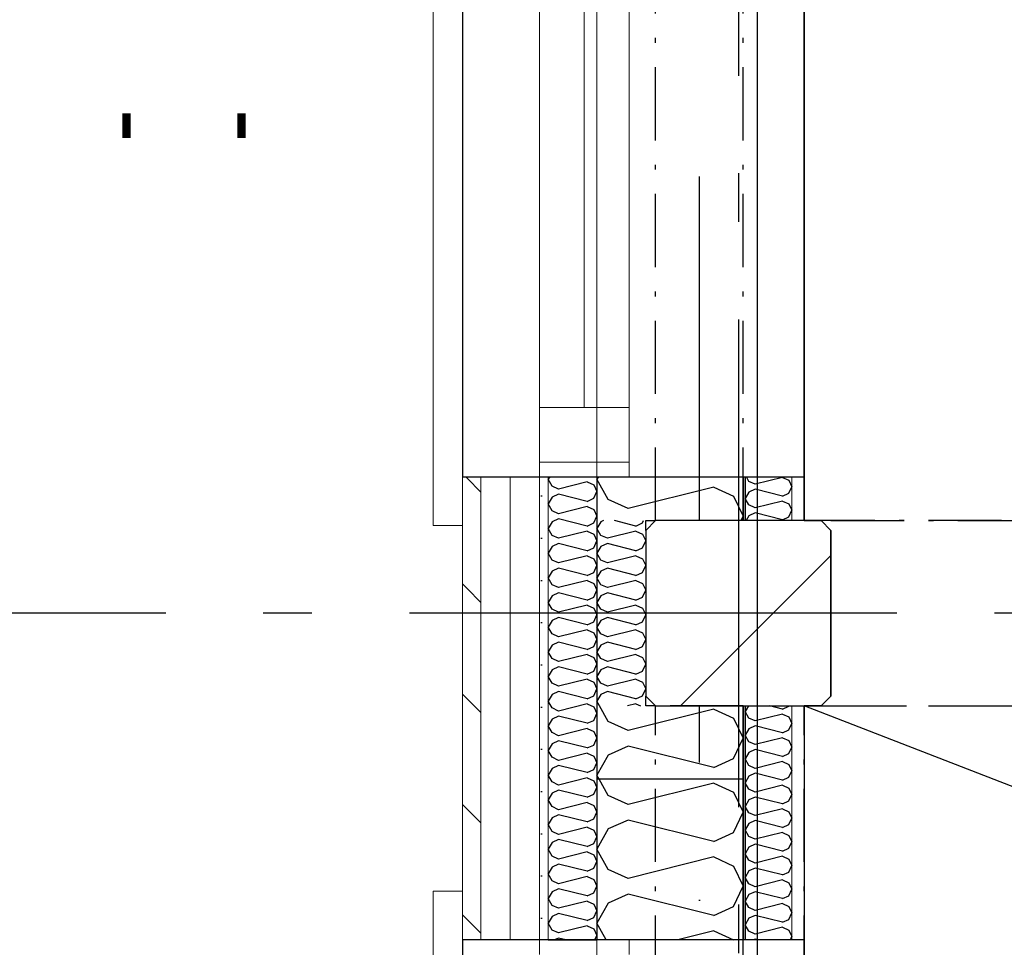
# Model space of a CAD drawing. Header units: millimetres. Extents: x -173281 to 144469, y -85977 to 83288.
# Tile 80 of 88: x -78410 to -77400, y -32159 to -31208. Entities that reach past the tile are written whole.
import ezdxf
from ezdxf.enums import TextEntityAlignment as Align

# ---------------------------------------------------------------- set-up
doc = ezdxf.new("R2010")
doc.units = ezdxf.units.MM
doc.header["$LTSCALE"] = 0.5
doc.header["$MEASUREMENT"] = 0
for name, pattern in [('Akselinje', [1500, 1000, -200, 100, -200]), ('Over snittplan', [260, 150, -50, 10, -50]), ('PLINE', [0]), ('Prikk & stiplet', [1340.555525, 705.555534, -352.777767, 0, -282.222223])]:
    doc.linetypes.add(name, pattern=pattern)
for name, color, linetype in [('222- Søyler', 7, 'Continuous'), ('222- Søyler  (Skravur)', 7, 'Continuous'), ('223- Bjelker(Nye konstruksjoner)', 7, 'Continuous'), ('232- Ikke-bærende yttervegger', 7, 'Continuous'), ('232- Ikke-bærende yttervegger (Skravur)', 7, 'Continuous'), ('232- Ikke-bærende yttervegger (Skravur)(Nye konstruksjoner)', 7, 'Continuous'), ('232- Ikke-bærende yttervegger(Nye konstruksjoner)', 7, 'Continuous'), ('235- Utvendig kledning og overflate (Skravur)(Nye konstruksjoner)', 7, 'Continuous'), ('244- Vinduer_ dører_ foldevegger(Nye konstruksjoner)', 7, 'Continuous'), ('252- Gulv på grunn_ bunnplate', 7, 'Continuous'), ('256- Faste himlinger og overflatebehandling', 7, 'Continuous'), ('256- Faste himlinger og overflatebehandling(Nye konstruksjoner)', 7, 'Continuous'), ('82-- Modullinjer', 7, 'Continuous'), ('852- Teknisk_symbolsk informasjon_ bygning(Nye konstruksjoner)', 7, 'Continuous'), ('862- M___Nettoareal(Nye konstruksjoner)', 7, 'Continuous'), ('862- M___Nettoareal(Polylinje)(Nye konstruksjoner)', 7, 'Continuous'), ('862- M___Nettoareal(Tekst)(Nye konstruksjoner)', 7, 'Continuous')]:
    doc.layers.add(name, color=color, linetype=linetype)
for name, color, linetype, lineweight in [('234- Vinduer_ dører_ porter(Nye konstruksjoner)', 7, 'Continuous', 0), ('235- Utvendig kledning og overflate(Nye konstruksjoner)', 7, 'Continuous', 0), ('236- Innvendig kledning og overflate(Nye konstruksjoner)', 7, 'Continuous', 0)]:
    doc.layers.add(name, color=color, linetype=linetype, lineweight=lineweight)
doc.styles.add('GENERATED_STYLE_1', font='arial.ttf')
doc.styles.add('GENERATED_STYLE_2', font='arial.ttf')
pattern_1 = [(270, (0, 0), (86.60254, 0), [0, -50]), (270, (43.3, -25), (86.60254, 0), [0, -50])]

# ---------------------------------------------------------------- blocks, each defined once
blk = doc.blocks.new('Musikkrom_A-135_1', base_point=(-73219, -33558.4))
at = {"layer": '862- M___Nettoareal(Polylinje)(Nye konstruksjoner)', "flags": 128}
blk.add_lwpolyline([(-77605.7, -31721.9), (-77588.2, -31721.9), (-77578.2, -31731.9), (-77578.2, -31901.9), (-77588.2, -31911.9), (-77605.7, -31911.9), (-77605.7, -35321.9), (-77588.2, -35321.9), (-77578.2, -35331.9), (-77578.2, -35501.9), (-77588.2, -35511.9), (-77605.7, -35511.9), (-77605.7, -38799.4), (-76398.2, -38799.4), (-68823.2, -38799.4), (-68823.2, -28446.9), (-77605.7, -28446.9)], close=True, dxfattribs=at)
at = {"layer": '862- M___Nettoareal(Tekst)(Nye konstruksjoner)', "style": 'GENERATED_STYLE_1'}
for tag, height, p in [('DUMMY_862', 150, (-73336.8, -33061.2)), ('ROOM_NAME', 150, (-73336.8, -34089.8)), ('DUMMY_861', 100, (-73494, -33689.6)), ('ROOM_NUMBER', 100, (-73494, -34078.4)), ('DUMMY_863', 100, (-73101.1, -34055.6))]:
    blk.add_attdef(tag, text='', height=height, rotation=90, dxfattribs=at).set_placement(p, align=Align.TOP_LEFT)
blk = doc.blocks.new('*X379')
at = {"layer": '232- Ikke-bærende yttervegger (Skravur)', "linetype": 'PLINE'}
for p, q in [((-77816.7, -31676.9), (-77818.2, -31679.5)), ((-77806.6, -31700.2), (-77818.2, -31679.5)), ((-77698.3, -31687.4), (-77786.3, -31709.4)), ((-77698.3, -31687.4), (-77678, -31696.7)), ((-77678, -31696.7), (-77668.2, -31717.4)), ((-77786.3, -31709.4), (-77806.6, -31700.2)), ((-77670.3, -31721.9), (-77668.2, -31717.4))]:
    blk.add_line(p, q, dxfattribs=at)
blk = doc.blocks.new('*X458')
at = {"layer": '232- Ikke-bærende yttervegger (Skravur)', "linetype": 'PLINE'}
for p, q in [((-77814.3, -31723.2), (-77818.2, -31730.1)), ((-77811.6, -31721.9), (-77814.3, -31723.2)), ((-77778.2, -31727.4), (-77800.1, -31721.9)), ((-77778.2, -31727.4), (-77771.4, -31724.3)), ((-77771.4, -31724.3), (-77770.3, -31721.9)), ((-77814.3, -31737), (-77818.2, -31730.1)), ((-77807.5, -31740), (-77814.3, -31737)), ((-77778.2, -31732.7), (-77807.5, -31740)), ((-77778.2, -31732.7), (-77771.4, -31735.8)), ((-77771.4, -31735.8), (-77768.2, -31742.7)), ((-77807.5, -31745.4), (-77814.3, -31748.4)), ((-77778.2, -31752.7), (-77807.5, -31745.4)), ((-77771.4, -31749.6), (-77768.2, -31742.7)), ((-77814.3, -31748.4), (-77818.2, -31755.4)), ((-77814.3, -31762.3), (-77818.2, -31755.4)), ((-77778.2, -31752.7), (-77771.4, -31749.6)), ((-77807.5, -31765.3), (-77814.3, -31762.3)), ((-77778.2, -31758), (-77807.5, -31765.3)), ((-77778.2, -31758), (-77771.4, -31761.1)), ((-77771.4, -31761.1), (-77768.2, -31768)), ((-77814.3, -31773.7), (-77818.2, -31780.6)), ((-77807.5, -31770.7), (-77814.3, -31773.7)), ((-77778.2, -31778), (-77807.5, -31770.7)), ((-77778.2, -31778), (-77771.4, -31774.9)), ((-77771.4, -31774.9), (-77768.2, -31768)), ((-77814.3, -31787.6), (-77818.2, -31780.6)), ((-77807.5, -31790.6), (-77814.3, -31787.6)), ((-77778.2, -31783.3), (-77807.5, -31790.6)), ((-77778.2, -31783.3), (-77771.4, -31786.4)), ((-77771.4, -31786.4), (-77768.2, -31793.3)), ((-77807.5, -31795.9), (-77814.3, -31799)), ((-77778.2, -31803.3), (-77807.5, -31795.9)), ((-77771.4, -31800.2), (-77768.2, -31793.3)), ((-77814.3, -31799), (-77818.2, -31805.9)), ((-77814.3, -31812.8), (-77818.2, -31805.9)), ((-77778.2, -31803.3), (-77771.4, -31800.2)), ((-77807.5, -31815.9), (-77814.3, -31812.8)), ((-77778.2, -31808.6), (-77807.5, -31815.9)), ((-77778.2, -31808.6), (-77771.4, -31811.7)), ((-77771.4, -31811.7), (-77768.2, -31818.6)), ((-77814.3, -31824.3), (-77818.2, -31831.2)), ((-77807.5, -31821.2), (-77814.3, -31824.3)), ((-77778.2, -31828.6), (-77807.5, -31821.2)), ((-77778.2, -31828.6), (-77771.4, -31825.5)), ((-77771.4, -31825.5), (-77768.2, -31818.6)), ((-77814.3, -31838.1), (-77818.2, -31831.2)), ((-77807.5, -31841.2), (-77814.3, -31838.1)), ((-77778.2, -31833.9), (-77807.5, -31841.2)), ((-77778.2, -31833.9), (-77771.4, -31837)), ((-77771.4, -31837), (-77768.2, -31843.9)), ((-77807.5, -31846.5), (-77814.3, -31849.6)), ((-77778.2, -31853.9), (-77807.5, -31846.5)), ((-77771.4, -31850.8), (-77768.2, -31843.9)), ((-77814.3, -31849.6), (-77818.2, -31856.5)), ((-77814.3, -31863.4), (-77818.2, -31856.5)), ((-77778.2, -31853.9), (-77771.4, -31850.8)), ((-77807.5, -31866.5), (-77814.3, -31863.4)), ((-77778.2, -31859.2), (-77807.5, -31866.5)), ((-77778.2, -31859.2), (-77771.4, -31862.3)), ((-77771.4, -31862.3), (-77768.2, -31869.2)), ((-77814.3, -31874.9), (-77818.2, -31881.8)), ((-77807.5, -31871.8), (-77814.3, -31874.9)), ((-77778.2, -31879.2), (-77807.5, -31871.8)), ((-77778.2, -31879.2), (-77771.4, -31876.1)), ((-77771.4, -31876.1), (-77768.2, -31869.2)), ((-77814.3, -31888.7), (-77818.2, -31881.8)), ((-77807.5, -31891.8), (-77814.3, -31888.7)), ((-77778.2, -31884.5), (-77807.5, -31891.8)), ((-77778.2, -31884.5), (-77771.4, -31887.6)), ((-77771.4, -31887.6), (-77768.2, -31894.5)), ((-77807.5, -31897.1), (-77814.3, -31900.2)), ((-77778.2, -31904.5), (-77807.5, -31897.1)), ((-77771.4, -31901.4), (-77768.2, -31894.5)), ((-77814.3, -31900.2), (-77818.2, -31907.1)), ((-77815.5, -31911.9), (-77818.2, -31907.1)), ((-77778.2, -31904.5), (-77771.4, -31901.4)), ((-77778.2, -31909.8), (-77786.8, -31911.9)), ((-77778.2, -31909.8), (-77773.5, -31911.9))]:
    blk.add_line(p, q, dxfattribs=at)
blk = doc.blocks.new('*X459')
at = {"layer": '232- Ikke-bærende yttervegger (Skravur)', "linetype": 'PLINE'}
for p, q in [((-77806.6, -31927.8), (-77815.5, -31911.9)), ((-77698.3, -31915.1), (-77786.3, -31937.1)), ((-77698.3, -31915.1), (-77678, -31924.3)), ((-77786.3, -31937.1), (-77806.6, -31927.8)), ((-77678, -31924.3), (-77668.2, -31945)), ((-77678, -31965.8), (-77668.2, -31945)), ((-77786.3, -31953), (-77806.6, -31962.3)), ((-77698.3, -31975), (-77786.3, -31953)), ((-77806.6, -31962.3), (-77818.2, -31983)), ((-77698.3, -31975), (-77678, -31965.8)), ((-77816, -31986.9), (-77818.2, -31983))]:
    blk.add_line(p, q, dxfattribs=at)
blk = doc.blocks.new('*X620')
at = {"layer": '235- Utvendig kledning og overflate (Skravur)(Nye konstruksjoner)', "linetype": 'PLINE'}
for p, q in [((-77866.7, -31676.9), (-77868.2, -31679.5)), ((-77864.3, -31686.4), (-77868.2, -31679.5)), ((-77857.5, -31689.5), (-77864.3, -31686.4)), ((-77828.2, -31682.1), (-77857.5, -31689.5)), ((-77828.2, -31682.1), (-77821.4, -31685.2)), ((-77821.4, -31685.2), (-77818.2, -31692.1)), ((-77857.5, -31694.8), (-77864.3, -31697.9)), ((-77828.2, -31702.1), (-77857.5, -31694.8)), ((-77821.4, -31699), (-77818.2, -31692.1)), ((-77864.3, -31697.9), (-77868.2, -31704.8)), ((-77864.3, -31711.7), (-77868.2, -31704.8)), ((-77828.2, -31702.1), (-77821.4, -31699)), ((-77857.5, -31714.8), (-77864.3, -31711.7)), ((-77828.2, -31707.4), (-77857.5, -31714.8)), ((-77828.2, -31707.4), (-77821.4, -31710.5)), ((-77821.4, -31710.5), (-77818.2, -31717.4)), ((-77821.4, -31724.3), (-77818.2, -31717.4)), ((-77864.3, -31723.2), (-77868.2, -31730.1)), ((-77857.5, -31720.1), (-77864.3, -31723.2)), ((-77828.2, -31727.4), (-77857.5, -31720.1)), ((-77828.2, -31727.4), (-77821.4, -31724.3)), ((-77864.3, -31737), (-77868.2, -31730.1)), ((-77857.5, -31740), (-77864.3, -31737)), ((-77828.2, -31732.7), (-77857.5, -31740)), ((-77828.2, -31732.7), (-77821.4, -31735.8)), ((-77821.4, -31735.8), (-77818.2, -31742.7)), ((-77857.5, -31745.4), (-77864.3, -31748.4)), ((-77828.2, -31752.7), (-77857.5, -31745.4)), ((-77821.4, -31749.6), (-77818.2, -31742.7)), ((-77864.3, -31748.4), (-77868.2, -31755.4)), ((-77864.3, -31762.3), (-77868.2, -31755.4)), ((-77828.2, -31752.7), (-77821.4, -31749.6)), ((-77857.5, -31765.3), (-77864.3, -31762.3)), ((-77828.2, -31758), (-77857.5, -31765.3)), ((-77828.2, -31758), (-77821.4, -31761.1)), ((-77821.4, -31761.1), (-77818.2, -31768)), ((-77864.3, -31773.7), (-77868.2, -31780.6)), ((-77857.5, -31770.7), (-77864.3, -31773.7)), ((-77828.2, -31778), (-77857.5, -31770.7)), ((-77828.2, -31778), (-77821.4, -31774.9)), ((-77821.4, -31774.9), (-77818.2, -31768)), ((-77864.3, -31787.6), (-77868.2, -31780.6)), ((-77857.5, -31790.6), (-77864.3, -31787.6)), ((-77828.2, -31783.3), (-77857.5, -31790.6)), ((-77828.2, -31783.3), (-77821.4, -31786.4)), ((-77821.4, -31786.4), (-77818.2, -31793.3)), ((-77857.5, -31795.9), (-77864.3, -31799)), ((-77828.2, -31803.3), (-77857.5, -31795.9)), ((-77821.4, -31800.2), (-77818.2, -31793.3)), ((-77864.3, -31799), (-77868.2, -31805.9)), ((-77864.3, -31812.8), (-77868.2, -31805.9)), ((-77828.2, -31803.3), (-77821.4, -31800.2)), ((-77857.5, -31815.9), (-77864.3, -31812.8)), ((-77828.2, -31808.6), (-77857.5, -31815.9)), ((-77828.2, -31808.6), (-77821.4, -31811.7)), ((-77821.4, -31811.7), (-77818.2, -31818.6)), ((-77864.3, -31824.3), (-77868.2, -31831.2)), ((-77857.5, -31821.2), (-77864.3, -31824.3)), ((-77828.2, -31828.6), (-77857.5, -31821.2)), ((-77828.2, -31828.6), (-77821.4, -31825.5)), ((-77821.4, -31825.5), (-77818.2, -31818.6)), ((-77864.3, -31838.1), (-77868.2, -31831.2)), ((-77857.5, -31841.2), (-77864.3, -31838.1)), ((-77828.2, -31833.9), (-77857.5, -31841.2)), ((-77828.2, -31833.9), (-77821.4, -31837)), ((-77821.4, -31837), (-77818.2, -31843.9)), ((-77857.5, -31846.5), (-77864.3, -31849.6)), ((-77828.2, -31853.9), (-77857.5, -31846.5)), ((-77821.4, -31850.8), (-77818.2, -31843.9)), ((-77864.3, -31849.6), (-77868.2, -31856.5)), ((-77864.3, -31863.4), (-77868.2, -31856.5)), ((-77828.2, -31853.9), (-77821.4, -31850.8)), ((-77857.5, -31866.5), (-77864.3, -31863.4)), ((-77828.2, -31859.2), (-77857.5, -31866.5)), ((-77828.2, -31859.2), (-77821.4, -31862.3)), ((-77821.4, -31862.3), (-77818.2, -31869.2)), ((-77864.3, -31874.9), (-77868.2, -31881.8)), ((-77857.5, -31871.8), (-77864.3, -31874.9)), ((-77828.2, -31879.2), (-77857.5, -31871.8)), ((-77828.2, -31879.2), (-77821.4, -31876.1)), ((-77821.4, -31876.1), (-77818.2, -31869.2)), ((-77864.3, -31888.7), (-77868.2, -31881.8)), ((-77857.5, -31891.8), (-77864.3, -31888.7)), ((-77828.2, -31884.5), (-77857.5, -31891.8)), ((-77828.2, -31884.5), (-77821.4, -31887.6)), ((-77821.4, -31887.6), (-77818.2, -31894.5)), ((-77857.5, -31897.1), (-77864.3, -31900.2)), ((-77828.2, -31904.5), (-77857.5, -31897.1)), ((-77821.4, -31901.4), (-77818.2, -31894.5)), ((-77864.3, -31900.2), (-77868.2, -31907.1)), ((-77864.3, -31914), (-77868.2, -31907.1)), ((-77828.2, -31904.5), (-77821.4, -31901.4)), ((-77857.5, -31917.1), (-77864.3, -31914)), ((-77828.2, -31909.8), (-77857.5, -31917.1)), ((-77828.2, -31909.8), (-77821.4, -31912.8)), ((-77821.4, -31912.8), (-77818.2, -31919.8)), ((-77864.3, -31925.5), (-77868.2, -31932.4)), ((-77857.5, -31922.4), (-77864.3, -31925.5)), ((-77828.2, -31929.7), (-77857.5, -31922.4)), ((-77828.2, -31929.7), (-77821.4, -31926.7)), ((-77821.4, -31926.7), (-77818.2, -31919.8)), ((-77864.3, -31939.3), (-77868.2, -31932.4)), ((-77857.5, -31942.4), (-77864.3, -31939.3)), ((-77828.2, -31935.1), (-77857.5, -31942.4)), ((-77828.2, -31935.1), (-77821.4, -31938.1)), ((-77821.4, -31938.1), (-77818.2, -31945)), ((-77857.5, -31947.7), (-77864.3, -31950.8)), ((-77828.2, -31955), (-77857.5, -31947.7)), ((-77821.4, -31952), (-77818.2, -31945)), ((-77864.3, -31950.8), (-77868.2, -31957.7)), ((-77864.3, -31964.6), (-77868.2, -31957.7)), ((-77828.2, -31955), (-77821.4, -31952)), ((-77857.5, -31967.7), (-77864.3, -31964.6)), ((-77828.2, -31960.4), (-77857.5, -31967.7)), ((-77828.2, -31960.4), (-77821.4, -31963.4)), ((-77821.4, -31963.4), (-77818.2, -31970.3)), ((-77864.3, -31976.1), (-77868.2, -31983)), ((-77857.5, -31973), (-77864.3, -31976.1)), ((-77828.2, -31980.3), (-77857.5, -31973)), ((-77828.2, -31980.3), (-77821.4, -31977.2)), ((-77821.4, -31977.2), (-77818.2, -31970.3)), ((-77864.3, -31989.9), (-77868.2, -31983)), ((-77857.5, -31993), (-77864.3, -31989.9)), ((-77828.2, -31985.6), (-77857.5, -31993)), ((-77828.2, -31985.6), (-77821.4, -31988.7)), ((-77821.4, -31988.7), (-77818.2, -31995.6)), ((-77857.5, -31998.3), (-77864.3, -32001.4)), ((-77828.2, -32005.6), (-77857.5, -31998.3)), ((-77821.4, -32002.5), (-77818.2, -31995.6)), ((-77864.3, -32001.4), (-77868.2, -32008.3)), ((-77864.3, -32015.2), (-77868.2, -32008.3)), ((-77828.2, -32005.6), (-77821.4, -32002.5)), ((-77857.5, -32018.3), (-77864.3, -32015.2)), ((-77828.2, -32010.9), (-77857.5, -32018.3)), ((-77828.2, -32010.9), (-77821.4, -32014)), ((-77821.4, -32014), (-77818.2, -32020.9)), ((-77864.3, -32026.7), (-77868.2, -32033.6)), ((-77857.5, -32023.6), (-77864.3, -32026.7)), ((-77828.2, -32030.9), (-77857.5, -32023.6)), ((-77828.2, -32030.9), (-77821.4, -32027.8)), ((-77821.4, -32027.8), (-77818.2, -32020.9)), ((-77864.3, -32040.5), (-77868.2, -32033.6)), ((-77857.5, -32043.6), (-77864.3, -32040.5)), ((-77828.2, -32036.2), (-77857.5, -32043.6)), ((-77828.2, -32036.2), (-77821.4, -32039.3)), ((-77821.4, -32039.3), (-77818.2, -32046.2)), ((-77857.5, -32048.9), (-77864.3, -32052)), ((-77828.2, -32056.2), (-77857.5, -32048.9)), ((-77821.4, -32053.1), (-77818.2, -32046.2)), ((-77864.3, -32052), (-77868.2, -32058.9)), ((-77864.3, -32065.8), (-77868.2, -32058.9)), ((-77828.2, -32056.2), (-77821.4, -32053.1)), ((-77857.5, -32068.9), (-77864.3, -32065.8)), ((-77828.2, -32061.5), (-77857.5, -32068.9)), ((-77828.2, -32061.5), (-77821.4, -32064.6)), ((-77821.4, -32064.6), (-77818.2, -32071.5)), ((-77864.3, -32077.3), (-77868.2, -32084.2)), ((-77857.5, -32074.2), (-77864.3, -32077.3)), ((-77828.2, -32081.5), (-77857.5, -32074.2)), ((-77828.2, -32081.5), (-77821.4, -32078.4)), ((-77821.4, -32078.4), (-77818.2, -32071.5)), ((-77864.3, -32091.1), (-77868.2, -32084.2)), ((-77857.5, -32094.2), (-77864.3, -32091.1)), ((-77828.2, -32086.8), (-77857.5, -32094.2)), ((-77828.2, -32086.8), (-77821.4, -32089.9)), ((-77821.4, -32089.9), (-77818.2, -32096.8)), ((-77857.5, -32099.5), (-77864.3, -32102.5)), ((-77828.2, -32106.8), (-77857.5, -32099.5)), ((-77821.4, -32103.7), (-77818.2, -32096.8)), ((-77864.3, -32102.5), (-77868.2, -32109.5)), ((-77864.3, -32116.4), (-77868.2, -32109.5)), ((-77828.2, -32106.8), (-77821.4, -32103.7)), ((-77857.5, -32119.4), (-77864.3, -32116.4)), ((-77828.2, -32112.1), (-77857.5, -32119.4)), ((-77828.2, -32112.1), (-77821.4, -32115.2)), ((-77821.4, -32115.2), (-77818.2, -32122.1)), ((-77864.3, -32127.8), (-77868.2, -32134.7)), ((-77857.5, -32124.8), (-77864.3, -32127.8)), ((-77828.2, -32132.1), (-77857.5, -32124.8)), ((-77828.2, -32132.1), (-77821.4, -32129)), ((-77821.4, -32129), (-77818.2, -32122.1)), ((-77864.3, -32141.7), (-77868.2, -32134.7)), ((-77828.2, -32137.4), (-77857.5, -32144.7)), ((-77828.2, -32137.4), (-77821.4, -32140.5)), ((-77821.4, -32140.5), (-77818.2, -32147.4)), ((-77857.5, -32144.7), (-77864.3, -32141.7)), ((-77857.5, -32150), (-77861.7, -32151.9)), ((-77850, -32151.9), (-77857.5, -32150)), ((-77820.3, -32151.9), (-77818.2, -32147.4))]:
    blk.add_line(p, q, dxfattribs=at)
blk = doc.blocks.new('Vindustempel[63]', base_point=(-77818.2, -31216.9))
at = {"layer": '852- Teknisk_symbolsk informasjon_ bygning(Nye konstruksjoner)', "insert": (-78565.3, -31317.1), "char_height": 75, "attachment_point": 1, "rotation": 90, "style": 'GENERATED_STYLE_1'}
blk.add_mtext('\\A1;{\\pql;\\pt0,50;\\fArial|b0|i0|c0|p0;\\W1.000000;850\\fArial|b0|i0|c0|p0;\\W1.000000;\\A1{\\H.66x;\\S^  ;}\\fArial|b0|i0|c0|p0;\\W1.000000;\\fArial|b0|i0|c0|p0;\\W1.000000;\\A1{\\H.66x;\\S^  ;}}', dxfattribs=at)
at = {"layer": '852- Teknisk_symbolsk informasjon_ bygning(Nye konstruksjoner)', "style": 'GENERATED_STYLE_1'}
for tag, p in [('DUMMY_233', (-78700.3, -30836.7)), ('DUMMY_234', (-78582.4, -31145.5)), ('DUMMY_236', (-78464.6, -31317.1)), ('DUMMY_238', (-78346.7, -31334.3)), ('DUMMY_240', (-78228.9, -31334.3)), ('DUMMY_235', (-78464.6, -31597.2)), ('DUMMY_237', (-78346.7, -31597.2)), ('DUMMY_239', (-78228.9, -31597.2)), ('strUnitPrefix', (-78700.3, -31614.3)), ('strSillPrefix', (-78582.4, -31614.3))]:
    blk.add_attdef(tag, text='', height=75, rotation=90, dxfattribs=at).set_placement(p, align=Align.TOP_LEFT)
at = {"layer": '852- Teknisk_symbolsk informasjon_ bygning(Nye konstruksjoner)', "style": 'GENERATED_STYLE_2'}
blk.add_attdef('AC_WIDO_ID', text='', height=100, rotation=90, dxfattribs=at).set_placement((-78700.3, -31184.3), align=Align.BOTTOM_CENTER)
blk = doc.blocks.new('Vindu[62]')
at = {"layer": '234- Vinduer_ dører_ porter(Nye konstruksjoner)', "linetype": 'PLINE'}
for p, q in [((-77986.2, -31726.9), (-77986.2, -30706.9)), ((-77956.2, -31676.9), (-77956.2, -30756.9)), ((-77818.2, -31676.9), (-77818.2, -30756.9)), ((-77877.2, -31605.9), (-77877.2, -30827.9)), ((-77831.2, -31605.9), (-77831.2, -30827.9)), ((-77785.2, -30827.9), (-77785.2, -31605.9)), ((-77877.2, -31661.9), (-77877.2, -31605.9)), ((-77877.2, -31605.9), (-77785.2, -31605.9)), ((-77785.2, -31605.9), (-77785.2, -31661.9)), ((-77877.2, -31676.9), (-77877.2, -31661.9)), ((-77785.2, -31661.9), (-77877.2, -31661.9)), ((-77785.2, -31661.9), (-77785.2, -31676.9)), ((-77956.2, -31726.9), (-77986.2, -31726.9))]:
    blk.add_line(p, q, dxfattribs=at)
at = {"layer": '235- Utvendig kledning og overflate(Nye konstruksjoner)', "linetype": 'PLINE'}
for p, q in [((-77956.2, -31676.9), (-77937.2, -31676.9)), ((-77956.2, -31676.9), (-77956.2, -31726.9)), ((-77937.2, -31676.9), (-77907.2, -31676.9)), ((-77907.2, -31676.9), (-77877.2, -31676.9)), ((-77877.2, -31676.9), (-77868.2, -31676.9)), ((-77877.2, -31676.9), (-77868.2, -31676.9))]:
    blk.add_line(p, q, dxfattribs=at)
at = {"layer": '244- Vinduer_ dører_ foldevegger(Nye konstruksjoner)', "linetype": 'PLINE'}
blk.add_line((-77868.2, -31676.9), (-77818.2, -31676.9), dxfattribs=at)
blk.add_line((-77868.2, -31676.9), (-77818.2, -31676.9), dxfattribs=at)
at = {"layer": '852- Teknisk_symbolsk informasjon_ bygning(Nye konstruksjoner)'}
ref = blk.add_blockref('Vindustempel[63]', (-77818.2, -31216.9), dxfattribs=at)
ref.add_attrib('DUMMY_238', '-', dxfattribs={"color": 7, "height": 75, "rotation": 90, "style": 'GENERATED_STYLE_1'}).set_placement((-78346.7, -31334.3), align=Align.TOP_LEFT)
ref.add_attrib('DUMMY_240', '-', dxfattribs={"color": 7, "height": 75, "rotation": 90, "style": 'GENERATED_STYLE_1'}).set_placement((-78228.9, -31334.3), align=Align.TOP_LEFT)
blk = doc.blocks.new('Vindu[68]')
at = {"layer": '234- Vinduer_ dører_ porter(Nye konstruksjoner)', "linetype": 'PLINE'}
for p, q in [((-77956.2, -32101.9), (-77986.2, -32101.9)), ((-77986.2, -32101.9), (-77986.2, -33121.9)), ((-77956.2, -32151.9), (-77956.2, -33071.9)), ((-77877.2, -32151.9), (-77877.2, -32166.9)), ((-77818.2, -32151.9), (-77818.2, -33071.9)), ((-77785.2, -32166.9), (-77785.2, -32151.9))]:
    blk.add_line(p, q, dxfattribs=at)
at = {"layer": '235- Utvendig kledning og overflate(Nye konstruksjoner)', "linetype": 'PLINE'}
for p, q in [((-77956.2, -32151.9), (-77956.2, -32101.9)), ((-77956.2, -32151.9), (-77937.2, -32151.9)), ((-77937.2, -32151.9), (-77907.2, -32151.9)), ((-77907.2, -32151.9), (-77877.2, -32151.9)), ((-77877.2, -32151.9), (-77868.2, -32151.9)), ((-77877.2, -32151.9), (-77868.2, -32151.9))]:
    blk.add_line(p, q, dxfattribs=at)
at = {"layer": '244- Vinduer_ dører_ foldevegger(Nye konstruksjoner)', "linetype": 'PLINE'}
blk.add_line((-77868.2, -32151.9), (-77818.2, -32151.9), dxfattribs=at)
blk.add_line((-77868.2, -32151.9), (-77818.2, -32151.9), dxfattribs=at)
blk = doc.blocks.new('*X1019')
at = {"layer": '232- Ikke-bærende yttervegger (Skravur)(Nye konstruksjoner)', "linetype": 'PLINE'}
for p, q in [((-77806.6, -32003.7), (-77816, -31986.9)), ((-77698.3, -31991), (-77786.3, -32013)), ((-77698.3, -31991), (-77678, -32000.2)), ((-77678, -32000.2), (-77668.2, -32020.9)), ((-77786.3, -32013), (-77806.6, -32003.7)), ((-77786.3, -32028.9), (-77806.6, -32038.1)), ((-77698.3, -32050.9), (-77786.3, -32028.9)), ((-77678, -32041.6), (-77668.2, -32020.9)), ((-77806.6, -32038.1), (-77818.2, -32058.9)), ((-77698.3, -32050.9), (-77678, -32041.6)), ((-77806.6, -32079.6), (-77818.2, -32058.9)), ((-77698.3, -32066.8), (-77786.3, -32088.8)), ((-77698.3, -32066.8), (-77678, -32076.1)), ((-77786.3, -32088.8), (-77806.6, -32079.6)), ((-77678, -32076.1), (-77668.2, -32096.8)), ((-77678, -32117.5), (-77668.2, -32096.8)), ((-77786.3, -32104.8), (-77806.6, -32114)), ((-77698.3, -32126.8), (-77786.3, -32104.8)), ((-77806.6, -32114), (-77818.2, -32134.7)), ((-77698.3, -32126.8), (-77678, -32117.5)), ((-77808.6, -32151.9), (-77818.2, -32134.7)), ((-77698.3, -32142.7), (-77735.1, -32151.9)), ((-77698.3, -32142.7), (-77678.1, -32151.9))]:
    blk.add_line(p, q, dxfattribs=at)
blk = doc.blocks.new('*X1099')
at = {"layer": '232- Ikke-bærende yttervegger (Skravur)(Nye konstruksjoner)', "linetype": 'PLINE'}
for p, q in [((-77662.5, -31681.6), (-77665, -31676.9)), ((-77656, -31684.5), (-77662.5, -31681.6)), ((-77627.8, -31677.5), (-77656, -31684.5)), ((-77627.8, -31677.5), (-77621.3, -31680.4)), ((-77621.3, -31680.4), (-77618.2, -31687.1)), ((-77621.3, -31693.7), (-77618.2, -31687.1)), ((-77662.5, -31692.6), (-77666.2, -31699.2)), ((-77656, -31689.6), (-77662.5, -31692.6)), ((-77627.8, -31696.7), (-77656, -31689.6)), ((-77627.8, -31696.7), (-77621.3, -31693.7)), ((-77662.5, -31705.8), (-77666.2, -31699.2)), ((-77656, -31708.8), (-77662.5, -31705.8)), ((-77627.8, -31701.8), (-77656, -31708.8)), ((-77627.8, -31701.8), (-77621.3, -31704.7)), ((-77621.3, -31704.7), (-77618.2, -31711.3)), ((-77662.5, -31716.9), (-77665.3, -31721.9)), ((-77656, -31713.9), (-77662.5, -31716.9)), ((-77627.8, -31720.9), (-77656, -31713.9)), ((-77621.3, -31718), (-77618.2, -31711.3)), ((-77627.8, -31720.9), (-77621.3, -31718))]:
    blk.add_line(p, q, dxfattribs=at)
blk = doc.blocks.new('*X1104')
at = {"layer": '232- Ikke-bærende yttervegger (Skravur)(Nye konstruksjoner)', "linetype": 'PLINE'}
for p, q in [((-77662.9, -31911.9), (-77666.2, -31917.7)), ((-77662.5, -31924.4), (-77666.2, -31917.7)), ((-77627.8, -31915.2), (-77640.8, -31911.9)), ((-77627.8, -31915.2), (-77621.3, -31912.2)), ((-77621.3, -31912.2), (-77621.2, -31911.9)), ((-77656, -31927.3), (-77662.5, -31924.4)), ((-77627.8, -31920.3), (-77656, -31927.3)), ((-77627.8, -31920.3), (-77621.3, -31923.2)), ((-77621.3, -31923.2), (-77618.2, -31929.9)), ((-77662.5, -31935.4), (-77666.2, -31942)), ((-77656, -31932.4), (-77662.5, -31935.4)), ((-77627.8, -31939.5), (-77656, -31932.4)), ((-77627.8, -31939.5), (-77621.3, -31936.5)), ((-77621.3, -31936.5), (-77618.2, -31929.9)), ((-77662.5, -31948.6), (-77666.2, -31942)), ((-77656, -31951.6), (-77662.5, -31948.6)), ((-77627.8, -31944.6), (-77656, -31951.6)), ((-77627.8, -31944.6), (-77621.3, -31947.5)), ((-77621.3, -31947.5), (-77618.2, -31954.2)), ((-77662.5, -31959.7), (-77666.2, -31966.3)), ((-77656, -31956.7), (-77662.5, -31959.7)), ((-77627.8, -31963.7), (-77656, -31956.7)), ((-77621.3, -31960.8), (-77618.2, -31954.2)), ((-77662.5, -31972.9), (-77666.2, -31966.3)), ((-77627.8, -31968.8), (-77656, -31975.9)), ((-77627.8, -31963.7), (-77621.3, -31960.8)), ((-77627.8, -31968.8), (-77621.3, -31971.8)), ((-77656, -31975.9), (-77662.5, -31972.9)), ((-77621.3, -31971.8), (-77618.2, -31978.4)), ((-77621.3, -31985.1), (-77618.2, -31978.4)), ((-77662.5, -31983.9), (-77666.2, -31990.6)), ((-77656, -31981), (-77662.5, -31983.9)), ((-77627.8, -31988), (-77656, -31981)), ((-77627.8, -31988), (-77621.3, -31985.1)), ((-77662.5, -31997.2), (-77666.2, -31990.6)), ((-77656, -32000.2), (-77662.5, -31997.2)), ((-77627.8, -31993.1), (-77656, -32000.2)), ((-77627.8, -31993.1), (-77621.3, -31996.1)), ((-77621.3, -31996.1), (-77618.2, -32002.7)), ((-77662.5, -32008.2), (-77666.2, -32014.9)), ((-77656, -32005.3), (-77662.5, -32008.2)), ((-77627.8, -32012.3), (-77656, -32005.3)), ((-77627.8, -32012.3), (-77621.3, -32009.3)), ((-77621.3, -32009.3), (-77618.2, -32002.7)), ((-77662.5, -32021.5), (-77666.2, -32014.9)), ((-77627.8, -32017.4), (-77656, -32024.4)), ((-77627.8, -32017.4), (-77621.3, -32020.4)), ((-77621.3, -32020.4), (-77618.2, -32027)), ((-77656, -32024.4), (-77662.5, -32021.5)), ((-77656, -32029.5), (-77662.5, -32032.5)), ((-77627.8, -32036.6), (-77656, -32029.5)), ((-77621.3, -32033.6), (-77618.2, -32027)), ((-77662.5, -32032.5), (-77666.2, -32039.1)), ((-77662.5, -32045.8), (-77666.2, -32039.1)), ((-77627.8, -32036.6), (-77621.3, -32033.6)), ((-77656, -32048.7), (-77662.5, -32045.8)), ((-77627.8, -32041.7), (-77656, -32048.7)), ((-77627.8, -32041.7), (-77621.3, -32044.6)), ((-77621.3, -32044.6), (-77618.2, -32051.3)), ((-77662.5, -32056.8), (-77666.2, -32063.4)), ((-77656, -32053.8), (-77662.5, -32056.8)), ((-77627.8, -32060.9), (-77656, -32053.8)), ((-77627.8, -32060.9), (-77621.3, -32057.9)), ((-77621.3, -32057.9), (-77618.2, -32051.3)), ((-77662.5, -32070.1), (-77666.2, -32063.4)), ((-77656, -32073), (-77662.5, -32070.1)), ((-77627.8, -32066), (-77656, -32073)), ((-77627.8, -32066), (-77621.3, -32068.9)), ((-77621.3, -32068.9), (-77618.2, -32075.6)), ((-77656, -32078.1), (-77662.5, -32081.1)), ((-77627.8, -32085.2), (-77656, -32078.1)), ((-77621.3, -32082.2), (-77618.2, -32075.6)), ((-77662.5, -32081.1), (-77666.2, -32087.7)), ((-77662.5, -32094.3), (-77666.2, -32087.7)), ((-77627.8, -32090.3), (-77656, -32097.3)), ((-77627.8, -32085.2), (-77621.3, -32082.2)), ((-77627.8, -32090.3), (-77621.3, -32093.2)), ((-77656, -32097.3), (-77662.5, -32094.3)), ((-77621.3, -32093.2), (-77618.2, -32099.8)), ((-77621.3, -32106.5), (-77618.2, -32099.8)), ((-77662.5, -32105.4), (-77666.2, -32112)), ((-77656, -32102.4), (-77662.5, -32105.4)), ((-77627.8, -32109.4), (-77656, -32102.4)), ((-77627.8, -32109.4), (-77621.3, -32106.5)), ((-77662.5, -32118.6), (-77666.2, -32112)), ((-77656, -32121.6), (-77662.5, -32118.6)), ((-77627.8, -32114.5), (-77656, -32121.6)), ((-77627.8, -32114.5), (-77621.3, -32117.5)), ((-77621.3, -32117.5), (-77618.2, -32124.1)), ((-77662.5, -32129.6), (-77666.2, -32136.3)), ((-77656, -32126.7), (-77662.5, -32129.6)), ((-77627.8, -32133.7), (-77656, -32126.7)), ((-77627.8, -32133.7), (-77621.3, -32130.8)), ((-77621.3, -32130.8), (-77618.2, -32124.1)), ((-77662.5, -32142.9), (-77666.2, -32136.3)), ((-77627.8, -32138.8), (-77656, -32145.9)), ((-77627.8, -32138.8), (-77621.3, -32141.8)), ((-77656, -32145.9), (-77662.5, -32142.9)), ((-77656, -32151), (-77658.1, -32151.9)), ((-77652.1, -32151.9), (-77656, -32151)), ((-77621.3, -32141.8), (-77618.2, -32148.4)), ((-77619.8, -32151.9), (-77618.2, -32148.4))]:
    blk.add_line(p, q, dxfattribs=at)
blk = doc.blocks.new('Standard grid marker[179]', base_point=(-77673.2, 26434.4))
at = {"layer": '82-- Modullinjer', "linetype": 'Akselinje'}
blk.add_line((-77673.2, 26234.4), (-77673.2, -50374.4), dxfattribs=at)
at = {"layer": '82-- Modullinjer', "style": 'GENERATED_STYLE_2'}
for tag, p in [('AC_MarkerText_1_0', (-77800.7, 26644.4)), ('AC_MarkerText_1_1', (-77800.7, -50864.4))]:
    blk.add_attdef(tag, text='', height=175, rotation=90, dxfattribs=at).set_placement(p, align=Align.TOP_CENTER)
blk = doc.blocks.new('Standard grid marker[258]', base_point=(20939.5, -31816.9))
at = {"layer": '82-- Modullinjer', "linetype": 'Akselinje'}
blk.add_line((20739.5, -31816.9), (-81321.3, -31816.9), dxfattribs=at)
at = {"layer": '82-- Modullinjer', "style": 'GENERATED_STYLE_2'}
for tag, p in [('AC_MarkerText_1_0', (21062, -31856.9)), ('AC_MarkerText_1_1', (-81898.8, -31856.9))]:
    blk.add_attdef(tag, text='', height=175, rotation=90, dxfattribs=at).set_placement(p, align=Align.TOP_CENTER)

msp = doc.modelspace()

# ---------------------------------------------------------------- hatches: boundary and pattern name
at = {"layer": '222- Søyler  (Skravur)', "linetype": 'Continuous'}
h = msp.add_hatch(dxfattribs=at)
h.set_pattern_fill('Skrålinjer_3', color=256, style=0, pattern_type=2)
h.set_pattern_definition([(45, (0, 0), (-127.2792, 127.2792), [])])
h.paths.add_polyline_path([(-77578.2, -31901.9), (-77578.2, -31731.9), (-77588.2, -31721.9), (-77758.2, -31721.9), (-77768.2, -31731.9), (-77768.2, -31901.9), (-77758.2, -31911.9), (-77588.2, -31911.9)])
at = {"layer": '232- Ikke-bærende yttervegger (Skravur)(Nye konstruksjoner)', "linetype": 'Continuous'}
for points in [[(-77668.2, -31721.9), (-77666.2, -31721.9), (-77666.2, -31676.9), (-77668.2, -31676.9)], [(-77668.2, -32151.9), (-77666.2, -32151.9), (-77666.2, -31911.9), (-77668.2, -31911.9)]]:
    msp.add_hatch(color=256, dxfattribs=at).paths.add_polyline_path(points)
h = msp.add_hatch(dxfattribs=at)
h.set_pattern_fill('Gips', color=256, style=0, pattern_type=2)
h.set_pattern_definition(pattern_1)
h.paths.add_polyline_path([(-77605.7, -31676.9), (-77618.2, -31676.9), (-77618.2, -31721.9), (-77605.7, -31721.9)])
h = msp.add_hatch(dxfattribs=at)
h.set_pattern_fill('Gips', color=256, style=0, pattern_type=2)
h.set_pattern_definition(pattern_1)
h.paths.add_polyline_path([(-77618.2, -32151.9), (-77605.7, -32151.9), (-77605.7, -31911.9), (-77618.2, -31911.9)])
at = {"layer": '235- Utvendig kledning og overflate (Skravur)(Nye konstruksjoner)', "linetype": 'Continuous'}
h = msp.add_hatch(dxfattribs=at)
h.set_pattern_fill('Skrålinjer_2', color=256, style=0, pattern_type=2)
h.set_pattern_definition([(315, (0, 0), (56.56854, 56.56854), [80, 0])])
h.paths.add_polyline_path([(-77937.2, -31676.9), (-77956.2, -31676.9), (-77956.2, -32151.9), (-77937.2, -32151.9)])
h = msp.add_hatch(dxfattribs=at)
h.set_pattern_fill('Prikker_tett', color=256, style=0, pattern_type=2)
h.set_pattern_definition([(0, (0, 0), (0, 43.30127), [0, -25]), (0, (12.5, 21.65), (0, 43.30127), [0, -25])])
h.paths.add_polyline_path([(-77877.2, -32151.9), (-77868.2, -32151.9), (-77868.2, -31676.9), (-77877.2, -31676.9)])

# ---------------------------------------------------------------- linework, layer by layer
at = {"layer": '222- Søyler', "linetype": 'PLINE', "flags": 128}
msp.add_lwpolyline([(-77578.2, -31901.9), (-77578.2, -31731.9), (-77588.2, -31721.9), (-77758.2, -31721.9), (-77768.2, -31731.9), (-77768.2, -31901.9), (-77758.2, -31911.9), (-77588.2, -31911.9)], close=True, dxfattribs=at)
at = {"layer": '223- Bjelker(Nye konstruksjoner)', "linetype": 'Over snittplan'}
for p, q in [((-77758.2, -31721.9), (-77758.2, -28311.9)), ((-77668.2, -31721.9), (-77668.2, -28311.9)), ((-77668.2, -31721.9), (-77758.2, -31721.9)), ((-77758.2, -35321.9), (-77758.2, -31911.9)), ((-77668.2, -31911.9), (-77758.2, -31911.9)), ((-77668.2, -35321.9), (-77668.2, -31911.9))]:
    msp.add_line(p, q, dxfattribs=at)
at = {"layer": '223- Bjelker(Nye konstruksjoner)', "linetype": 'Prikk & stiplet'}
for p, q in [((-77713.2, -31721.9), (-77713.2, -28311.9)), ((-77713.2, -35321.9), (-77713.2, -31911.9))]:
    msp.add_line(p, q, dxfattribs=at)
at = {"layer": '232- Ikke-bærende yttervegger', "linetype": 'PLINE', "flags": 128}
for points in [[(-77818.2, -31676.9), (-77818.2, -31721.9)], [(-77668.2, -31721.9), (-77668.2, -31676.9)], [(-77818.2, -31721.9), (-77818.2, -31911.9)], [(-77768.2, -31721.9), (-77758.2, -31721.9)], [(-77768.2, -31731.9), (-77768.2, -31721.9)], [(-77768.2, -31911.9), (-77768.2, -31901.9)], [(-77818.2, -31911.9), (-77818.2, -31986.9)], [(-77758.2, -31911.9), (-77768.2, -31911.9)], [(-77668.2, -31986.9), (-77668.2, -31911.9)], [(-77818.2, -31986.9), (-77818.2, -32151.9)], [(-77668.2, -31986.9), (-77818.2, -31986.9)], [(-77668.2, -32151.9), (-77668.2, -31986.9)]]:
    msp.add_lwpolyline(points, dxfattribs=at)
at = {"layer": '232- Ikke-bærende yttervegger(Nye konstruksjoner)', "linetype": 'PLINE'}
for p, q in [((-77666.2, -31676.9), (-77666.2, -31721.9)), ((-77666.2, -31911.9), (-77666.2, -32151.9))]:
    msp.add_line(p, q, dxfattribs=at)
at = {"layer": '232- Ikke-bærende yttervegger(Nye konstruksjoner)', "linetype": 'PLINE', "flags": 128}
for points in [[(-77956.2, -30756.9), (-77956.2, -31676.9)], [(-77605.7, -31676.9), (-77605.7, -30756.9)], [(-77956.2, -31676.9), (-77877.2, -31676.9), (-77818.2, -31676.9)], [(-77818.2, -31676.9), (-77668.2, -31676.9)], [(-77668.2, -31676.9), (-77666.2, -31676.9)], [(-77668.2, -31676.9), (-77668.2, -31721.9)], [(-77666.2, -31676.9), (-77618.2, -31676.9)], [(-77618.2, -31676.9), (-77605.7, -31676.9)], [(-77668.2, -31911.9), (-77668.2, -32151.9)], [(-77818.2, -31986.9), (-77818.2, -32151.9)], [(-77668.2, -32151.9), (-77668.2, -31986.9)], [(-77818.2, -32151.9), (-77877.2, -32151.9), (-77956.2, -32151.9)], [(-77956.2, -32151.9), (-77956.2, -33071.9)], [(-77668.2, -32151.9), (-77818.2, -32151.9)], [(-77666.2, -32151.9), (-77668.2, -32151.9)], [(-77618.2, -32151.9), (-77666.2, -32151.9)], [(-77605.7, -32151.9), (-77618.2, -32151.9)], [(-77605.7, -33071.9), (-77605.7, -32151.9)]]:
    msp.add_lwpolyline(points, dxfattribs=at)
at = {"layer": '235- Utvendig kledning og overflate(Nye konstruksjoner)', "linetype": 'PLINE'}
for p, q in [((-77956.2, -31676.9), (-77956.2, -31726.9)), ((-77937.2, -31676.9), (-77937.2, -32151.9)), ((-77907.2, -31676.9), (-77907.2, -32151.9)), ((-77877.2, -31676.9), (-77877.2, -32151.9)), ((-77868.2, -31676.9), (-77868.2, -32151.9)), ((-77956.2, -32151.9), (-77956.2, -32101.9))]:
    msp.add_line(p, q, dxfattribs=at)
at = {"layer": '235- Utvendig kledning og overflate(Nye konstruksjoner)', "linetype": 'PLINE', "flags": 128}
for points in [[(-77956.2, -31676.9), (-77956.2, -32151.9)], [(-77818.2, -32151.9), (-77818.2, -31676.9)]]:
    msp.add_lwpolyline(points, dxfattribs=at)
at = {"layer": '236- Innvendig kledning og overflate(Nye konstruksjoner)', "linetype": 'PLINE'}
for p, q in [((-77618.2, -31721.9), (-77618.2, -31676.9)), ((-77618.2, -32151.9), (-77618.2, -31911.9))]:
    msp.add_line(p, q, dxfattribs=at)
at = {"layer": '236- Innvendig kledning og overflate(Nye konstruksjoner)', "linetype": 'PLINE', "flags": 128}
for points in [[(-77605.7, -31721.9), (-77605.7, -31676.9)], [(-77605.7, -32151.9), (-77605.7, -31911.9)]]:
    msp.add_lwpolyline(points, dxfattribs=at)
at = {"layer": '252- Gulv på grunn_ bunnplate', "linetype": 'PLINE', "flags": 128}
msp.add_lwpolyline([(-77653.7, -28236.4), (-76468.2, -28236.4), (-76468.2, -25956.9), (-68648.2, -25956.9), (-68648.2, -14971.9), (-68648.2, -14846.9), (-70768.2, -14846.9), (-70768.2, -11941.9), (-75053.7, -11941.9), (-75053.7, 2273.1), (-74818.2, 2273.1), (-74818.2, 4673.1), (-63042.7, 4673.1), (-63042.7, 2373.1), (-61492.7, 2373.1), (-61492.7, -15001.9), (-65023.2, -15001.9), (-65023.2, -14971.9), (-65037.7, -14971.9), (-65037.7, -25831.9), (-61478.2, -25831.9), (-61478.2, -37386.4), (-60337.7, -37386.4), (-60337.7, -41897.4), (-61487.7, -41897.4), (-61487.7, -43697.4), (-63278.2, -43697.4), (-63278.2, -41936.9), (-63428.2, -41936.9), (-63428.2, -43701.9), (-65168.2, -43701.9), (-65168.2, -43797.4), (-71027.7, -43797.4), (-71027.7, -44997.4), (-75013.7, -44997.4), (-75013.7, -43797.4), (-76238.2, -43797.4), (-76238.2, -38801.9), (-77653.7, -38801.9)], close=True, dxfattribs=at)
at = {"layer": '256- Faste himlinger og overflatebehandling', "linetype": 'Over snittplan'}
for p, q in [((-77578.2, -31721.9), (-64978.2, -31721.9)), ((-77578.2, -31911.9), (-64978.2, -31911.9))]:
    msp.add_line(p, q, dxfattribs=at)
at = {"layer": '256- Faste himlinger og overflatebehandling(Nye konstruksjoner)', "linetype": 'PLINE'}
msp.add_line((-68823.2, -35321.9), (-77605.7, -31911.9), dxfattribs=at)
at = {"layer": '256- Faste himlinger og overflatebehandling(Nye konstruksjoner)', "linetype": 'Over snittplan', "flags": 128}
for points in [[(-77605.7, -31721.9), (-77605.7, -28446.9)], [(-68823.2, -31721.9), (-77605.7, -31721.9)], [(-77605.7, -31911.9), (-68823.2, -31911.9)], [(-77605.7, -35321.9), (-77605.7, -31911.9)]]:
    msp.add_lwpolyline(points, dxfattribs=at)

# ---------------------------------------------------------------- block references
at = {"layer": '232- Ikke-bærende yttervegger'}
for name in ['*X379', '*X458', '*X459']:
    msp.add_blockref(name, (0, 0), dxfattribs=at)
at = {"layer": '232- Ikke-bærende yttervegger(Nye konstruksjoner)'}
for name in ['*X1099', '*X1104', '*X1019']:
    msp.add_blockref(name, (0, 0), dxfattribs=at)
at = {"layer": '235- Utvendig kledning og overflate(Nye konstruksjoner)'}
msp.add_blockref('*X620', (0, 0), dxfattribs=at)
at = {"layer": '244- Vinduer_ dører_ foldevegger(Nye konstruksjoner)', "linetype": 'PLINE'}
for name in ['Vindu[62]', 'Vindu[68]']:
    msp.add_blockref(name, (0, 0), dxfattribs=at)
at = {"layer": '82-- Modullinjer', "linetype": 'PLINE'}
for name, p in [('Standard grid marker[179]', (-77673.2, 26434.4)), ('Standard grid marker[258]', (20939.5, -31816.9))]:
    msp.add_blockref(name, p, dxfattribs=at)
at = {"layer": '862- M___Nettoareal(Nye konstruksjoner)', "linetype": 'Continuous'}
msp.add_blockref('Musikkrom_A-135_1', (-73219, -33558.4), dxfattribs=at)

doc.saveas('drawing.dxf')
